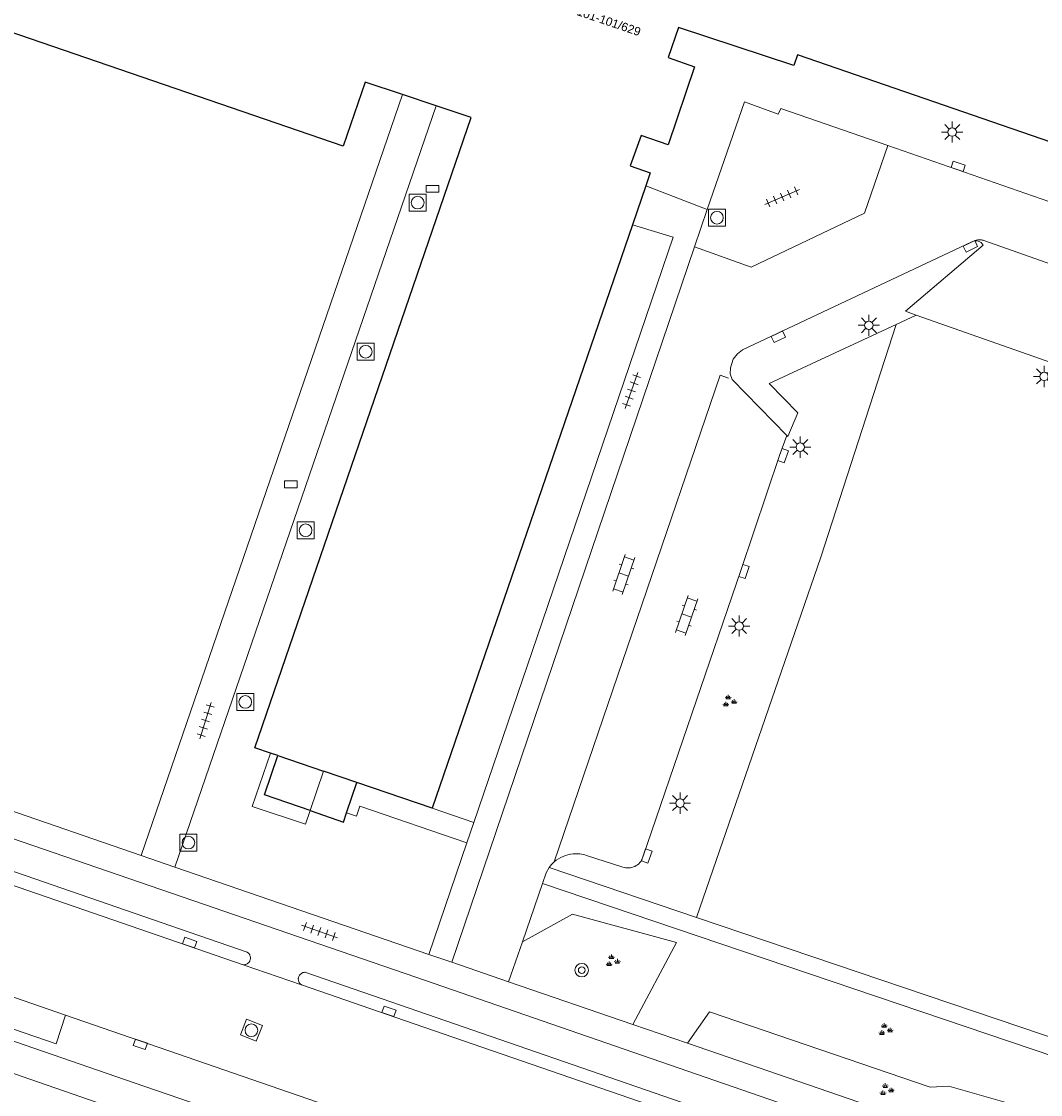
# Model space of a CAD drawing. Extents: x 131101 to 132041, y 397511 to 398853.
# Tile 33 of 80: x 131480 to 131540, y 398139 to 398202. Entities that reach past the tile are written whole.
import ezdxf
from ezdxf.enums import TextEntityAlignment as Align

# ---------------------------------------------------------------- set-up
doc = ezdxf.new("R2010")
doc.units = 0
doc.linetypes.add('DGN Style 2', pattern=[51.514866, 30.90892, -20.605946])
for name, color, linetype, lineweight in [('gg-afsc-hekwerk', 250, 'Continuous', 9), ('gg-bbg-hoofdgebouw', 10, 'Continuous', 25), ('gg-bbg-toegangstrap', 10, 'Continuous', 25), ('gg-knt-verharding', 250, 'Continuous', 9), ('gg-knt-verharding nz', 250, 'DGN Style 2', 9), ('gt-grn-groengrens', 250, 'Continuous', 9), ('gt-symb-boom', 250, 'Continuous', 9), ('gt-symb-groenvak', 250, 'Continuous', 9), ('gt-symb-klinker verharding', 250, 'Continuous', 9), ('gt-symb-kolk', 250, 'Continuous', 9), ('gt-symb-lichtmast', 250, 'Continuous', 9), ('gt-symb-rioolschacht', 250, 'Continuous', 9), ('gt-symb-tegel verharding', 250, 'Continuous', 9), ('X-AL-huisnummers', 2, 'Continuous', 25)]:
    doc.layers.add(name, color=color, linetype=linetype, lineweight=lineweight)
doc.styles.add('CS Annotative', font='arial.ttf')

# ---------------------------------------------------------------- blocks, each defined once
blk = doc.blocks.new('gt0-RS')
at = {"layer": 'gt-symb-rioolschacht', "flags": 128}
blk.add_lwpolyline([(-0.5, -0.5), (0.5, -0.5), (0.5, 0.5), (-0.5, 0.5), (-0.5, -0.5)], close=True, dxfattribs=at)
at = {"layer": 'gt-symb-rioolschacht'}
blk.add_circle((0, 0), 0.375, dxfattribs=at)
blk = doc.blocks.new('gt0-TEG1')
at = {"layer": 'gt-symb-tegel verharding'}
for p, q in [((-1.125, 0), (1.125, 0)), ((-0.9, -0.25), (-0.9, 0.25)), ((-0.45, -0.25), (-0.45, 0.25)), ((0, -0.25), (0, 0.25)), ((0.45, -0.25), (0.45, 0.25)), ((0.9, -0.25), (0.9, 0.25))]:
    blk.add_line(p, q, dxfattribs=at)
blk = doc.blocks.new('gt0-KOLK')
at = {"layer": 'gt-symb-kolk', "flags": 128}
blk.add_lwpolyline([(0, 0), (0.375, 0), (0.375, 0.4), (-0.375, 0.4), (-0.375, 0), (0, 0)], dxfattribs=at)
blk = doc.blocks.new('gt0-LMAST')
at = {"layer": 'gt-symb-lichtmast'}
for p, q in [((-0.182, 0.173), (-0.447, 0.438)), ((-0.005, 0.246), (-0.005, 0.621)), ((0.172, 0.173), (0.437, 0.438)), ((-0.255, -0.004), (-0.63, -0.004)), ((-0.182, -0.181), (-0.447, -0.446)), ((-0.005, -0.254), (-0.005, -0.629)), ((0.437, -0.446), (0.172, -0.181)), ((0.245, -0.004), (0.62, -0.004))]:
    blk.add_line(p, q, dxfattribs=at)
blk.add_circle((-0.005, -0.004), 0.25, dxfattribs=at)
blk = doc.blocks.new('gt0-KL1')
at = {"layer": 'gt-symb-klinker verharding'}
for p, q in [((-1.15, 0.3), (1.15, 0.3)), ((-1, -0.3), (-1, 0.3)), ((-0.5, 0.3), (-0.5, 0.45)), ((0, -0.3), (0, 0.3)), ((0.5, 0.3), (0.5, 0.45)), ((1, -0.3), (1, 0.3)), ((-1.15, -0.3), (1.15, -0.3)), ((-0.5, -0.45), (-0.5, -0.3)), ((0.5, -0.45), (0.5, -0.3))]:
    blk.add_line(p, q, dxfattribs=at)
blk = doc.blocks.new('gt0-BOOM')
at = {"layer": 'gt-symb-boom'}
for radius in [0.4, 0.2]:
    blk.add_circle((0, 0), radius, dxfattribs=at)
blk = doc.blocks.new('gt0-GRVAK')
at = {"layer": 'gt-symb-groenvak'}
for p, q in [((-0.11, 0.189), (-0.228, 0.24)), ((-0.182, 0.153), (0.088, 0.153)), ((-0.091, 0.211), (-0.156, 0.322)), ((-0.047, 0.214), (-0.047, 0.393)), ((-0.004, 0.211), (0.061, 0.322)), ((0.015, 0.189), (0.133, 0.24)), ((0.262, -0.052), (0.197, 0.059)), ((0.305, -0.049), (0.305, 0.13)), ((0.349, -0.052), (0.414, 0.059)), ((-0.245, -0.228), (-0.363, -0.177)), ((-0.318, -0.264), (-0.047, -0.264)), ((-0.226, -0.206), (-0.291, -0.095)), ((-0.183, -0.203), (-0.183, -0.024)), ((-0.139, -0.206), (-0.074, -0.095)), ((-0.12, -0.228), (-0.002, -0.177)), ((0.243, -0.074), (0.125, -0.023)), ((0.17, -0.11), (0.441, -0.11)), ((0.368, -0.074), (0.486, -0.023))]:
    blk.add_line(p, q, dxfattribs=at)

msp = doc.modelspace()

# ---------------------------------------------------------------- linework, layer by layer
at = {"layer": 'gg-afsc-hekwerk'}
msp.add_line((131497.983, 398157.976), (131497.188, 398155.644), dxfattribs=at)
at = {"layer": 'gg-afsc-hekwerk', "flags": 128}
msp.add_lwpolyline([(131494.845, 398159.045), (131493.772, 398155.895), (131496.919, 398154.853), (131497.188, 398155.644)], dxfattribs=at)
at = {"layer": 'gg-bbg-hoofdgebouw'}
for p, q in [((131504.64, 398197.31), (131502.647, 398197.971)), ((131517.035, 398192.569), (131516.246, 398190.271)), ((131516.246, 398190.271), (131504.4, 398155.79)), ((131495.286, 398158.895), (131494.845, 398159.045)), ((131495.286, 398158.895), (131497.983, 398157.976)), ((131499.958, 398157.303), (131497.983, 398157.976)), ((131504.4, 398155.79), (131499.958, 398157.303))]:
    msp.add_line(p, q, dxfattribs=at)
at = {"layer": 'gg-bbg-hoofdgebouw', "flags": 128}
for points in [[(131502.647, 398197.971), (131500.45, 398198.7), (131499.15, 398194.92), (131475.36, 398203.08), (131475.52, 398203.53), (131465.47, 398206.97), (131465.03, 398205.72), (131460.97, 398207.12), (131461.36, 398208.25), (131455.22, 398210.35), (131454.83, 398209.21), (131450.74, 398210.62)], [(131561.85, 398201.51), (131557.72, 398189.39), (131526, 398200.32), (131525.79, 398199.69), (131518.96, 398201.94), (131518.35, 398200.15), (131519.92, 398199.6), (131518.36, 398195), (131516.76, 398195.54), (131516.12, 398193.75), (131517.3, 398193.34), (131517.035, 398192.569)], [(131494.845, 398159.045), (131493.92, 398159.36), (131506.72, 398196.62), (131504.64, 398197.31)]]:
    msp.add_lwpolyline(points, dxfattribs=at)
at = {"layer": 'gg-bbg-toegangstrap'}
msp.add_line((131499.352, 398155.523), (131499.958, 398157.303), dxfattribs=at)
at = {"layer": 'gg-bbg-toegangstrap', "flags": 128}
for points in [[(131497.188, 398155.644), (131494.495, 398156.572), (131495.286, 398158.895)], [(131497.188, 398155.644), (131499.161, 398154.964), (131499.352, 398155.523)]]:
    msp.add_lwpolyline(points, dxfattribs=at)
at = {"layer": 'gg-knt-verharding'}
for p, q in [((131502.647, 398197.971), (131487.215, 398152.991)), ((131489.201, 398152.309), (131504.64, 398197.31)), ((131529.96, 398190.955), (131531.347, 398194.955)), ((131563.8, 398183.683), (131531.347, 398194.955)), ((131517.035, 398192.569), (131520.671, 398191.168)), ((131520.671, 398191.168), (131519.915, 398188.971)), ((131519.915, 398188.971), (131510.794, 398162.075)), ((131533.005, 398184.929), (131531.836, 398184.384)), ((131533.005, 398184.929), (131549.338, 398179.187)), ((131531.836, 398184.384), (131524.325, 398180.884)), ((131522.131, 398181.134), (131525.377, 398177.814)), ((131486.795, 398139.559), (131402.796, 398168.449)), ((131485.069, 398138.247), (131402.207, 398166.738)), ((131510.611, 398165.927), (131506.872, 398154.948)), ((131487.215, 398152.991), (131454.637, 398164.201)), ((131482.741, 398143.559), (131428.631, 398162.17)), ((131510.794, 398162.075), (131505.572, 398146.681)), ((131506.872, 398154.948), (131504.4, 398155.79)), ((131506.872, 398154.948), (131506.463, 398153.746)), ((131506.463, 398153.746), (131504.216, 398147.148)), ((131487.215, 398152.991), (131489.201, 398152.309)), ((131513.53, 398152.992), (131515.671, 398152.309)), ((131489.201, 398152.309), (131504.216, 398147.148)), ((131511.323, 398152.28), (131520.036, 398149.331)), ((131510.926, 398151.343), (131509.74, 398147.897)), ((131509.74, 398147.897), (131508.925, 398145.528)), ((131505.572, 398146.681), (131504.216, 398147.148)), ((131493.236, 398146.536), (131496.688, 398145.346)), ((131505.572, 398146.681), (131508.925, 398145.528)), ((131503.442, 398145.795), (131537.38, 398134.096)), ((131496.688, 398145.346), (131502.77, 398143.249)), ((131516.275, 398143.001), (131508.925, 398145.528)), ((131500.927, 398137.286), (131482.741, 398143.559)), ((131502.77, 398143.249), (131536.539, 398131.621)), ((131516.275, 398143.001), (131519.495, 398141.894))]:
    msp.add_line(p, q, dxfattribs=at)
at = {"layer": 'gg-knt-verharding', "flags": 128}
for points in [[(131531.347, 398194.955), (131525.025, 398197.151), (131524.862, 398196.815), (131522.868, 398197.546), (131520.671, 398191.168)], [(131519.915, 398188.971), (131523.263, 398187.767), (131529.96, 398190.955)], [(131510.611, 398165.927), (131518.65, 398189.531), (131516.246, 398190.271)], [(131536.312, 398189.26), (131522.758, 398182.873), (131522.451, 398182.636), (131522.208, 398182.335), (131522.042, 398181.821), (131522.012, 398181.468), (131522.131, 398181.134)], [(131536.978, 398189.073), (131532.375, 398185.161), (131533.005, 398184.929)], [(131525.377, 398177.814), (131525.43, 398177.76), (131526.021, 398179.164), (131524.325, 398180.884)], [(131556.77, 398177.683), (131543.836, 398140.216), (131510.926, 398151.343)], [(131516.858, 398152.894), (131522.654, 398169.844), (131524.961, 398176.69), (131525.377, 398177.814)], [(131520.036, 398149.331), (131543.22, 398141.483), (131555.359, 398176.683)], [(131503.442, 398145.795), (131454.998, 398162.442), (131454.172, 398162.773)], [(131482.741, 398143.559), (131482.18, 398141.869), (131428.054, 398160.468)], [(131453.356, 398160.269), (131461.147, 398157.598), (131493.236, 398146.536)], [(131506.463, 398153.746), (131500.128, 398155.903), (131499.931, 398155.326), (131499.352, 398155.523)], [(131510.926, 398151.343), (131511.147, 398151.975), (131511.323, 398152.28)], [(131511.323, 398152.28), (131511.465, 398152.457), (131511.626, 398152.617)], [(131519.495, 398141.894), (131541.516, 398134.322), (131545.052, 398135.307), (131546.916, 398136.992)], [(131486.795, 398139.559), (131522.491, 398127.296), (131530.93, 398124.114), (131533.617, 398123.18)]]:
    msp.add_lwpolyline(points, dxfattribs=at)
at = {"layer": 'gg-knt-verharding'}
for centre, radius, start, end in [((131536.549, 398188.825), 0.495, 30.0363, 118.59625), ((131512.917, 398151.298), 1.802, 70.09221, 95.62205), ((131515.977, 398153.185), 0.928, 250.73039, 341.74137)]:
    msp.add_arc(centre, radius, start, end, dxfattribs=at)
at = {"layer": 'gg-knt-verharding', "extrusion": (0, 0, -1)}
msp.add_arc((-131512.905, 398151.156), 1.942, 48.7846, 85.11651, dxfattribs=at)
at = {"layer": 'gg-knt-verharding nz'}
for p, q in [((131537.013, 398189.347), (131553.966, 398183.316)), ((131489.542, 398148.635), (131493.467, 398147.286)), ((131500.879, 398144.727), (131496.943, 398146.087)), ((131500.879, 398144.727), (131536.778, 398132.323))]:
    msp.add_line(p, q, dxfattribs=at)
at = {"layer": 'gg-knt-verharding nz', "flags": 128}
for points in [[(131511.626, 398152.617), (131521.425, 398181.374), (131522.131, 398181.134)], [(131489.542, 398148.635), (131454.37, 398160.755), (131453.613, 398161.059)]]:
    msp.add_lwpolyline(points, dxfattribs=at)
at = {"layer": 'gg-knt-verharding nz', "extrusion": (0, 0, -1)}
for centre, radius, start, end in [((-131536.77, 398188.438), 0.941, 60.88523, 104.96534), ((-131493.268, 398146.937), 0.402, 119.68273, 274.55494)]:
    msp.add_arc(centre, radius, start, end, dxfattribs=at)
at = {"layer": 'gg-knt-verharding nz'}
msp.add_arc((131496.899, 398145.688), 0.402, 83.70263, 238.31767, dxfattribs=at)
at = {"layer": 'gt-grn-groengrens', "flags": 128}
for points in [[(131520.036, 398149.331), (131527.388, 398170.624), (131531.836, 398184.384)], [(131509.74, 398147.897), (131512.696, 398149.536), (131518.841, 398147.851), (131516.275, 398143.001)], [(131519.495, 398141.894), (131520.797, 398143.752), (131533.834, 398139.303), (131534.936, 398139.355), (131542.664, 398137.164)]]:
    msp.add_lwpolyline(points, dxfattribs=at)

# ---------------------------------------------------------------- block references
at = {"layer": 'gt-symb-boom'}
msp.add_blockref('gt0-BOOM', (131513.249, 398146.215), dxfattribs=at)
at = {"layer": 'gt-symb-groenvak'}
for p in [(131521.949, 398162.098), (131515.048, 398146.748), (131531.171, 398142.685), (131531.236, 398139.138)]:
    msp.add_blockref('gt0-GRVAK', p, dxfattribs=at)
at = {"layer": 'gt-symb-klinker verharding'}
for p, rotation in [((131515.731, 398169.604), 71.27513193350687), ((131519.447, 398167.172), 71.22088212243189)]:
    msp.add_blockref('gt0-KL1', p, dxfattribs=dict(at, rotation=rotation))
at = {"layer": 'gt-symb-kolk'}
for p, rotation in [((131535.432, 398193.537), 340.6775176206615), ((131536.135, 398189.174), 206.0523509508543), ((131524.782, 398183.831), 205.6430708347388), ((131524.961, 398176.69), 249.6987500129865), ((131522.654, 398169.844), 251.5831655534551), ((131516.905, 398153.033), 251.0939390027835), ((131490.014, 398147.658), 341.0397489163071), ((131501.79, 398143.594), 341.0397489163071), ((131487.224, 398142.021), 160.9669201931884)]:
    msp.add_blockref('gt0-KOLK', p, dxfattribs=dict(at, rotation=rotation))
for p in [(131504.435, 398192.189), (131496.048, 398174.73)]:
    msp.add_blockref('gt0-KOLK', p, dxfattribs=at)
at = {"layer": 'gt-symb-lichtmast'}
for p in [(131535.149, 398195.757), (131530.223, 398184.332), (131540.579, 398181.312), (131526.169, 398177.133), (131522.557, 398166.56), (131519.065, 398156.094)]:
    msp.add_blockref('gt0-LMAST', p, dxfattribs=at)
at = {"layer": 'gt-symb-rioolschacht'}
for p in [(131503.552, 398191.579), (131521.237, 398190.689), (131500.478, 398182.766), (131496.927, 398172.215), (131493.362, 398162.068), (131490.003, 398153.753)]:
    msp.add_blockref('gt0-RS', p, dxfattribs=at)
at = {"layer": 'gt-symb-rioolschacht', "rotation": 158.464635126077}
msp.add_blockref('gt0-RS', (131493.723, 398142.667), dxfattribs=at)
at = {"layer": 'gt-symb-tegel verharding'}
for p, rotation in [((131525.095, 398191.918), 23.38664215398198), ((131516.196, 398180.478), 70.60447167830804), ((131491.019, 398160.97), 252.7245797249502), ((131497.742, 398148.502), 340.9127554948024)]:
    msp.add_blockref('gt0-TEG1', p, dxfattribs=dict(at, rotation=rotation))

# ---------------------------------------------------------------- texts
at = {"layer": 'X-AL-huisnummers', "style": 'CS Annotative'}
msp.add_text('101-101/629', height=0.5, rotation=341.2, dxfattribs=at).set_placement((131514.771, 398202.047), align=Align.CENTER)

doc.saveas('drawing.dxf')
